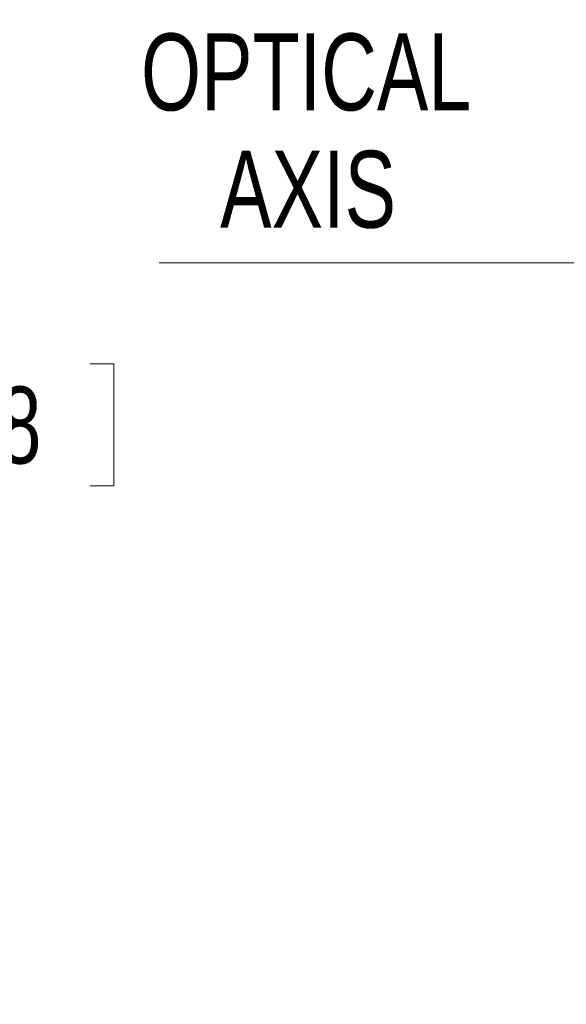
# Model space of a CAD drawing. Header units: millimetres. Extents: x 10 to 272, y 8 to 208.
# Tile 17 of 36: x 37 to 51, y 162 to 186. Entities that reach past the tile are written whole.
import ezdxf

# ---------------------------------------------------------------- set-up
doc = ezdxf.new("R2010")
doc.units = ezdxf.units.MM
doc.styles.add('SLDTEXTSTYLE0', font='TXT', dxfattribs={"width": 0.75})
doc.dimstyles.new('SLDDIMSTYLE0', dxfattribs={"dimtxt": 1.905, "dimasz": 3, "dimexe": 0, "dimexo": 0.0625, "dimgap": 0.47625, "dimtad": 0, "dimtih": 1, "dimtoh": 1, "dimdec": 1, "dimlfac": 1.5, "dimrnd": 1e-09, "dimzin": 4, "dimdsep": 46, "dimtxsty": 'SLDTEXTSTYLE0', "dimsah": 1, "dimcen": 0.09, "dimadec": 0, "dimazin": 1, "dimtfac": 1, "dimtdec": 1, "dimtofl": 0, "dimtmove": 0, "dimatfit": 3, "dimfxl": 1, "dimfrac": 2, "dimtolj": 1, "dimtzin": 12, "dimarcsym": 0})
doc.dimstyles.new('SLDDIMSTYLE2', dxfattribs={"dimtxt": 1.905, "dimasz": 3, "dimexe": 0, "dimexo": 0.0625, "dimgap": 0.47625, "dimtad": 0, "dimtih": 1, "dimtoh": 1, "dimdec": 1, "dimlfac": 1.5, "dimrnd": 1e-09, "dimzin": 12, "dimdsep": 46, "dimtxsty": 'SLDTEXTSTYLE0', "dimsah": 1, "dimcen": 0.09, "dimadec": 0, "dimazin": 3, "dimtfac": 1, "dimtdec": 1, "dimtofl": 0, "dimtmove": 0, "dimatfit": 3, "dimfxl": 1, "dimfrac": 2, "dimtolj": 1, "dimtzin": 12, "dimarcsym": 0})

# ---------------------------------------------------------------- blocks, each defined once
blk = doc.blocks.new('SW_NOTE_0')
at = {"color": 0, "linetype": 'Continuous', "lineweight": 0, "char_height": 1.905, "attachment_point": 2, "style": 'SLDTEXTSTYLE0'}
for s, insert in [('OPTICAL', (5.149, 2.456)), ('AXIS', (5.197, -0.449))]:
    blk.add_mtext(s, dxfattribs=dict(at, insert=insert))
blk = doc.blocks.new('_D_8')
at = {"color": 7, "linetype": 'Continuous', "lineweight": 18}
for p, q in [((52.541, 179.093), (52.541, 149.64)), ((71.208, 179.093), (71.208, 149.64)), ((43.756, 154.327), (43.176, 154.327)), ((43.176, 154.327), (43.176, 151.303)), ((48.683, 154.327), (49.263, 154.327)), ((49.263, 154.327), (49.263, 151.303)), ((52.541, 152.815), (50.23, 152.815)), ((71.208, 152.815), (52.541, 152.815)), ((43.176, 151.303), (43.756, 151.303)), ((49.263, 151.303), (48.683, 151.303))]:
    blk.add_line(p, q, dxfattribs=at)
for points in [[(52.541, 152.815), (55.541, 152.315), (55.541, 153.315)], [(71.208, 152.815), (68.208, 153.315), (68.208, 152.315)]]:
    blk.add_solid(points, dxfattribs=at)
at = {"color": 7, "linetype": 'Continuous', "lineweight": 18, "char_height": 1.905, "attachment_point": 1, "style": 'SLDTEXTSTYLE0'}
for s, insert in [('28.0', (37.669, 153.758)), ('1.10', (43.756, 153.758))]:
    blk.add_mtext(s, dxfattribs=dict(at, insert=insert))
blk = doc.blocks.new('_D_9')
at = {"color": 7, "linetype": 'Continuous', "lineweight": 18}
for p, q in [((83.744, 200.529), (30.644, 200.529)), ((33.819, 200.529), (33.819, 178.257)), ((33.819, 177.87), (33.239, 177.87)), ((33.239, 177.87), (33.239, 174.846)), ((38.746, 177.87), (39.326, 177.87)), ((39.326, 177.87), (39.326, 174.846)), ((33.239, 174.846), (33.819, 174.846)), ((39.326, 174.846), (38.746, 174.846)), ((33.819, 160.197), (33.819, 174.459)), ((83.744, 160.197), (30.644, 160.197))]:
    blk.add_line(p, q, dxfattribs=at)
for points in [[(33.819, 200.529), (33.319, 197.529), (34.319, 197.529)], [(33.819, 160.197), (34.319, 163.197), (33.319, 163.197)]]:
    blk.add_solid(points, dxfattribs=at)
at = {"color": 7, "linetype": 'Continuous', "lineweight": 18, "char_height": 1.905, "attachment_point": 1, "style": 'SLDTEXTSTYLE0'}
for s, insert in [('60.5', (27.732, 177.302)), ('2.38', (33.819, 177.302))]:
    blk.add_mtext(s, dxfattribs=dict(at, insert=insert))
blk = doc.blocks.new('SW_CENTERMARKSYMBOL_0')
at = {"color": 0, "linetype": 'Continuous', "lineweight": 0}
blk.add_line((-3.387, 0), (-30.757, 0), dxfattribs=at)

msp = doc.modelspace()

# ---------------------------------------------------------------- block references
at = {"color": 7, "linetype": 'Continuous', "lineweight": 0}
for name, p in [('SW_CENTERMARKSYMBOL_0', (71.208, 180.363)), ('SW_NOTE_0', (38.94, 183.59))]:
    msp.add_blockref(name, p, dxfattribs=at)

# ---------------------------------------------------------------- dimensions: what is measured, and where the dimension line sits
at = {"color": 7, "linetype": 'Continuous', "lineweight": 18}
dim = msp.add_linear_dim(base=(33.819, 160.197), p1=(85.014, 200.529), p2=(85.014, 160.197), angle=90, dimstyle='SLDDIMSTYLE2', dxfattribs=at)
dim.commit()
dim.dimension.update_dxf_attribs({"geometry": '_D_9', "text_midpoint": (33.819, 176.358), "dimtype": 160})
dim = msp.add_linear_dim(base=(52.541, 152.815), p1=(71.208, 180.363), p2=(52.541, 180.363), dimstyle='SLDDIMSTYLE0', dxfattribs=at)
dim.commit()
dim.dimension.update_dxf_attribs({"geometry": '_D_8', "text_midpoint": (43.756, 152.815), "dimtype": 160})

doc.saveas('drawing.dxf')
